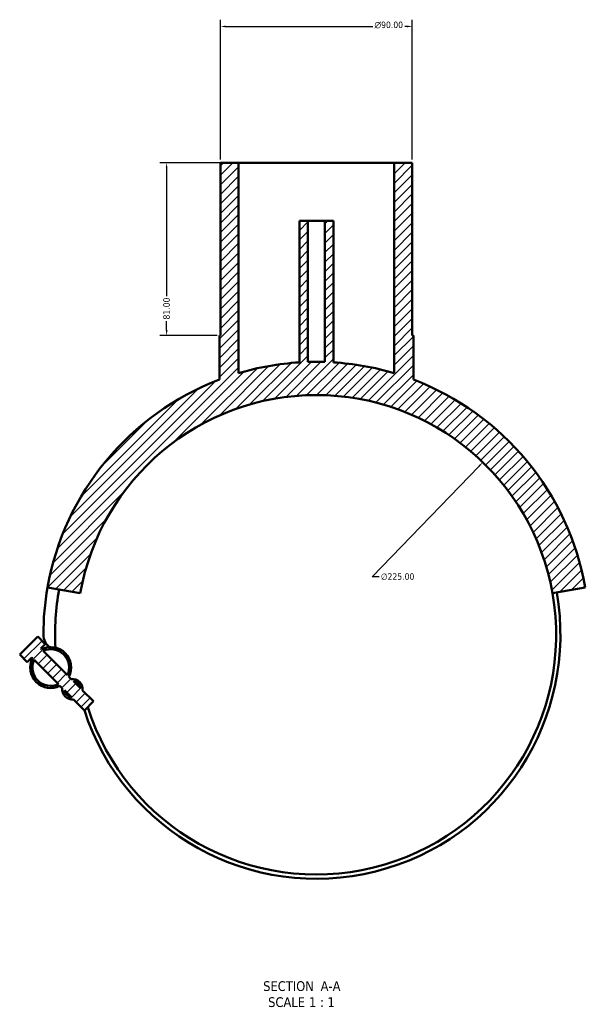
# Model space of a CAD drawing. Header units: millimetres. Extents: x -203 to 1350, y -321 to 893.
# Tile 6 of 6: x 1085 to 1350, y 40 to 502. Entities that reach past the tile are written whole.
import ezdxf

# ---------------------------------------------------------------- set-up
doc = ezdxf.new("R2010")
doc.units = ezdxf.units.MM
for name, color, linetype, lineweight in [('Dimension (ANSI)', 7, 'Continuous', 25), ('Hatch (ANSI)', 7, 'Continuous', 18), ('Symbol (ANSI)', 7, 'Continuous', 25), ('Visible (ANSI)', 7, 'Continuous', 50)]:
    doc.layers.add(name, color=color, linetype=linetype, lineweight=lineweight)
doc.styles.add('Label Text (ANSI)', font='tahoma.ttf')
doc.styles.add('Note Text (ANSI)', font='tahoma.ttf')
doc.dimstyles.new('Default - mm (ANSI)', dxfattribs={"dimtxt": 3.048, "dimasz": 2.5, "dimexe": 3.175, "dimexo": 1.6002, "dimgap": 0.8, "dimtad": 0, "dimtoh": 1, "dimrnd": 1e-08, "dimzin": 4, "dimdsep": 46, "dimtxsty": 'Note Text (ANSI)', "dimcen": 0.09, "dimdle": 10, "dimclrd": 256, "dimclre": 256, "dimclrt": 256, "dimadec": 1, "dimazin": 1, "dimtfac": 1, "dimtofl": 0, "dimtmove": 0, "dimatfit": 3, "dimfxl": 1, "dimtolj": 1, "dimtzin": 4, "dimlwd": -1, "dimlwe": -1, "dimarcsym": 0})

# ---------------------------------------------------------------- blocks, each defined once
blk = doc.blocks.new('*D7')
at = {"layer": 'Defpoints', "color": 0, "transparency": 16777216}
for p in [(1301.95, 294.3), (1145.74, 132.36)]:
    blk.add_point(p, dxfattribs=at)
at = {"layer": 'Dimension (ANSI)', "transparency": 16777216}
for p, q in [((1250.09, 240.54), (1300.21, 292.5)), ((1253.31, 240.54), (1250.09, 240.54))]:
    blk.add_line(p, q, dxfattribs=at)
blk.add_solid([(1299.91, 292.79), (1300.51, 292.22), (1301.95, 294.3)], dxfattribs=at)
at = {"layer": 'Dimension (ANSI)', "transparency": 16777216, "insert": (1254.11, 242.18), "char_height": 3.048, "attachment_point": 1, "style": 'Note Text (ANSI)'}
blk.add_mtext('\\A1;∅225.00', dxfattribs=at)
blk = doc.blocks.new('*D8')
at = {"layer": 'Defpoints', "color": 0, "transparency": 16777216}
for p in [(1268.85, 498.83), (1178.85, 434.83), (1268.85, 434.83)]:
    blk.add_point(p, dxfattribs=at)
at = {"layer": 'Dimension (ANSI)', "transparency": 16777216}
for p, q in [((1178.85, 436.43), (1178.85, 502.01)), ((1268.85, 436.43), (1268.85, 502.01)), ((1181.35, 498.83), (1250.26, 498.83)), ((1266.35, 498.83), (1265.4, 498.83))]:
    blk.add_line(p, q, dxfattribs=at)
for points in [[(1181.35, 499.25), (1181.35, 498.42), (1178.85, 498.83)], [(1266.35, 499.25), (1266.35, 498.42), (1268.85, 498.83)]]:
    blk.add_solid(points, dxfattribs=at)
at = {"layer": 'Dimension (ANSI)', "transparency": 16777216, "insert": (1251.06, 501.13), "char_height": 3.048, "attachment_point": 1, "style": 'Note Text (ANSI)'}
blk.add_mtext('\\A1;{\\fAIGDT|b0|i0;\\ln}\\fTahoma|b0|i0;90.00', dxfattribs=at)
blk = doc.blocks.new('*D9')
at = {"layer": 'Defpoints', "color": 0, "transparency": 16777216}
for p in [(1187.35, 434.83), (1153.57, 353.83), (1178.85, 353.83)]:
    blk.add_point(p, dxfattribs=at)
at = {"layer": 'Dimension (ANSI)', "transparency": 16777216}
for p, q in [((1185.75, 434.83), (1150.4, 434.83)), ((1153.57, 432.33), (1153.57, 372.18)), ((1153.57, 356.33), (1153.57, 360.48)), ((1177.25, 353.83), (1150.4, 353.83))]:
    blk.add_line(p, q, dxfattribs=at)
for points in [[(1153.16, 432.33), (1153.99, 432.33), (1153.57, 434.83)], [(1153.16, 356.33), (1153.99, 356.33), (1153.57, 353.83)]]:
    blk.add_solid(points, dxfattribs=at)
at = {"layer": 'Dimension (ANSI)', "transparency": 16777216, "insert": (1151.98, 361.28), "char_height": 3.048, "attachment_point": 1, "rotation": 90, "style": 'Note Text (ANSI)'}
blk.add_mtext('\\A1;81.00', dxfattribs=at)

msp = doc.modelspace()

# ---------------------------------------------------------------- hatches: boundary and pattern name
at = {"layer": 'Hatch (ANSI)'}
h = msp.add_hatch(dxfattribs=at)
h.set_pattern_fill('ANSI31', color=256, scale=25.4, style=0)
h.set_pattern_definition([(45, (0, 0), (-2.245064, 2.245064), [])])
edge = h.paths.add_edge_path()
edge.add_line((1108.8378, 192.5374), (1107.7532, 193.6219))
edge.add_ellipse((1099.1836, 197.9489), major_axis=(4.3269, 8.5696), ratio=1, start_angle=270, end_angle=413.580086)
edge.add_line((1094.8567, 206.5184), (1094.5167, 206.8584))
edge.add_line((1094.5167, 206.8584), (1096.638, 208.9797))
edge.add_line((1096.638, 208.9797), (1093.1025, 212.5153))
edge.add_line((1093.1025, 212.5153), (1084.6172, 204.03))
edge.add_line((1084.6172, 204.03), (1088.1528, 200.4944))
edge.add_line((1088.1528, 200.4944), (1090.2741, 202.6158))
edge.add_line((1090.2741, 202.6158), (1090.614, 202.2758))
edge.add_ellipse((1099.1836, 197.9489), major_axis=(-4.3269, -8.5696), ratio=1, start_angle=270, end_angle=413.580086)
edge.add_line((1103.5106, 189.3793), (1104.5951, 188.2947))
edge.add_ellipse((1109.366, 187.7665), major_axis=(-0.5282, -4.7708), ratio=1, start_angle=270, end_angle=372.635625)
edge.add_line((1109.8942, 182.9957), (1115.0228, 177.867))
edge.add_line((1115.0228, 177.867), (1119.2655, 182.1097))
edge.add_line((1119.2655, 182.1097), (1114.1368, 187.2383))
edge.add_ellipse((1109.366, 187.7665), major_axis=(0.5282, 4.7708), ratio=1, start_angle=270, end_angle=372.635625)
edge = h.paths.add_edge_path(flags=0)
edge.add_line((1107.0041, 194.3711), (1095.6058, 205.7693))
edge.add_ellipse((1099.1836, 197.9489), major_axis=(7.8204, 3.5778), ratio=1, start_angle=310.83242, end_angle=450, ccw=False)
edge = h.paths.add_edge_path(flags=0)
edge.add_line((1091.3632, 201.5267), (1102.7614, 190.1284))
edge.add_ellipse((1099.1836, 197.9489), major_axis=(-7.8204, -3.5778), ratio=1, start_angle=310.83242, end_angle=450, ccw=False)
edge = h.paths.add_edge_path(flags=0)
edge.add_line((1113.1365, 188.2386), (1109.838, 191.5371))
edge.add_ellipse((1109.366, 187.7665), major_axis=(3.7706, -0.4721), ratio=1, start_angle=14.272707, end_angle=90, ccw=False)
edge = h.paths.add_edge_path(flags=0)
edge.add_line((1105.5954, 187.2944), (1108.8939, 183.996))
edge.add_ellipse((1109.366, 187.7665), major_axis=(-3.7706, 0.4721), ratio=1, start_angle=14.272707, end_angle=90, ccw=False)
edge = h.paths.add_edge_path()
edge.add_line((1268.8459, 353.8329), (1268.8459, 434.8329))
edge.add_line((1268.8459, 434.8329), (1260.3459, 434.8329))
edge.add_line((1260.3459, 434.8329), (1260.3459, 336.1228))
edge.add_ellipse((1223.8459, 213.3329), major_axis=(-122.7899, 36.5), ratio=1, start_angle=270, end_angle=282.974362)
edge.add_line((1231.8459, 341.1829), (1231.8459, 407.5829))
edge.add_line((1231.8459, 407.5829), (1227.8459, 407.5829))
edge.add_line((1227.8459, 407.5829), (1227.8459, 341.3704))
edge.add_ellipse((1223.8459, 213.3329), major_axis=(-128.0375, 4), ratio=1, start_angle=270, end_angle=273.578772)
edge.add_line((1219.8459, 341.3704), (1219.8459, 407.5829))
edge.add_line((1219.8459, 407.5829), (1215.8459, 407.5829))
edge.add_line((1215.8459, 407.5829), (1215.8459, 341.1829))
edge.add_ellipse((1223.8459, 213.3329), major_axis=(-127.85, -8), ratio=1, start_angle=270, end_angle=282.974362)
edge.add_line((1187.3459, 336.1228), (1187.3459, 434.8329))
edge.add_line((1187.3459, 434.8329), (1178.8459, 434.8329))
edge.add_line((1178.8459, 434.8329), (1178.8459, 353.8329))
edge.add_line((1178.8459, 353.8329), (1178.3459, 353.8329))
edge.add_line((1178.3459, 353.8329), (1178.3459, 333.08))
edge.add_ellipse((1223.8459, 213.3329), major_axis=(-119.7471, -45.5), ratio=1, start_angle=270, end_angle=329.194833)
edge.add_line((1097.692, 235.5772), (1113.055, 232.8683))
edge.add_ellipse((1223.8459, 213.3329), major_axis=(19.5354, 110.7909), ratio=1, start_angle=290, end_angle=450, ccw=False)
edge.add_line((1334.6367, 232.8683), (1349.9997, 235.5772))
edge.add_ellipse((1223.8459, 213.3329), major_axis=(-22.2443, 126.1539), ratio=1, start_angle=270, end_angle=329.194833)
edge.add_line((1269.3459, 333.08), (1269.3459, 353.8329))
edge.add_line((1269.3459, 353.8329), (1268.8459, 353.8329))

# ---------------------------------------------------------------- linework, layer by layer
at = {"layer": 'Visible (ANSI)'}
for p, q in [((1187.3459, 434.8329), (1178.8459, 434.8329)), ((1178.8459, 434.8329), (1178.8459, 353.8329)), ((1187.3459, 336.1228), (1187.3459, 434.8329)), ((1187.3459, 434.8329), (1260.3459, 434.8329)), ((1268.8459, 434.8329), (1260.3459, 434.8329)), ((1260.3459, 434.8329), (1260.3459, 336.1228)), ((1268.8459, 353.8329), (1268.8459, 434.8329)), ((1219.8459, 407.5829), (1215.8459, 407.5829)), ((1215.8459, 407.5829), (1215.8459, 341.1829)), ((1219.8459, 341.3704), (1219.8459, 407.5829)), ((1219.8459, 407.5829), (1227.8459, 407.5829)), ((1231.8459, 407.5829), (1227.8459, 407.5829)), ((1227.8459, 407.5829), (1227.8459, 341.3704)), ((1231.8459, 341.1829), (1231.8459, 407.5829)), ((1178.8459, 353.8329), (1178.3459, 353.8329)), ((1178.3459, 353.8329), (1178.3459, 333.08)), ((1269.3459, 353.8329), (1268.8459, 353.8329)), ((1269.3459, 333.08), (1269.3459, 353.8329)), ((1097.692, 235.5772), (1113.055, 232.8683)), ((1334.6367, 232.8683), (1349.9997, 235.5772)), ((1093.1025, 212.5153), (1084.6172, 204.03)), ((1096.638, 208.9797), (1093.1025, 212.5153)), ((1094.5167, 206.8584), (1096.638, 208.9797)), ((1088.1528, 200.4944), (1084.6172, 204.03)), ((1094.8567, 206.5184), (1094.5167, 206.8584)), ((1107.0041, 194.3711), (1095.6058, 205.7693)), ((1088.1528, 200.4944), (1090.2741, 202.6158)), ((1090.2741, 202.6158), (1090.614, 202.2758)), ((1091.3632, 201.5267), (1102.7614, 190.1284)), ((1108.8378, 192.5374), (1107.7532, 193.6219)), ((1113.1365, 188.2386), (1109.838, 191.5371)), ((1103.5106, 189.3793), (1104.5951, 188.2947)), ((1105.5954, 187.2944), (1108.8939, 183.996)), ((1119.2655, 182.1097), (1114.1368, 187.2383)), ((1109.8942, 182.9957), (1115.0228, 177.867)), ((1115.0228, 177.867), (1119.2655, 182.1097))]:
    msp.add_line(p, q, dxfattribs=at)
for centre, radius, start, end in [((1223.8459, 213.3329), 128.1, 93.580521, 106.554882), ((1223.8459, 213.3329), 128.1, 88.210614, 91.789386), ((1223.8459, 213.3329), 128.1, 73.445118, 86.419479), ((1223.8459, 213.3329), 128.1, 110.805167, 170), ((1223.8459, 213.3329), 128.1, 10, 69.194833), ((1223.8459, 213.3329), 112.5, 10, 170), ((1223.8459, 213.3329), 128.1, 170, 180), ((1223.8459, 213.3329), 122.64, 170, 182.819528), ((1223.8459, 213.3329), 114.5, 198.0082, 10), ((1223.8459, 213.3329), 112.5, 197.543262, 10), ((1102.995, 213.3329), 7.2492, 180, 233.127843), ((1099.1836, 197.9489), 9.6, 333.209957, 116.790043), ((1099.1836, 197.9489), 8.6, 335.41621, 114.58379), ((1099.1836, 197.9489), 9.6, 153.209957, 296.790043), ((1099.1836, 197.9489), 8.6, 155.41621, 294.58379), ((1109.366, 187.7665), 4.8, 353.682187, 96.317813), ((1109.366, 187.7665), 3.8, 7.136354, 82.863646), ((1109.366, 187.7665), 4.8, 173.682187, 276.317813), ((1109.366, 187.7665), 3.8, 187.136354, 262.863646)]:
    msp.add_arc(centre, radius, start, end, dxfattribs=at)

# ---------------------------------------------------------------- texts
at = {"layer": 'Symbol (ANSI)', "char_height": 4.572, "attachment_point": 7, "style": 'Label Text (ANSI)'}
for s, insert in [('SECTION', (1198.8864, 46.0683)), (' A-A', (1224.1207, 46.1646)), ('SCALE', (1201.2058, 38.5554)), (' 1 : 1', (1218.6743, 38.6369))]:
    msp.add_mtext(s, dxfattribs=dict(at, insert=insert))

# ---------------------------------------------------------------- dimensions: what is measured, and where the dimension line sits
at = {"layer": 'Dimension (ANSI)'}
dim = msp.add_linear_dim(base=(1268.8459, 498.8329), p1=(1178.8459, 434.8329), p2=(1268.8459, 434.8329), angle=180, text='{\\fAIGDT|b0|i0;\\ln}\\fTahoma|b0|i0;<>', dimstyle='Default - mm (ANSI)', override={"dimgap": 0.8, "dimtoh": 0, "dimdec": 2, "dimtol": 0, "dimlim": 0, "dimtp": 0, "dimtm": 0, "dimtdec": 2, "dimatfit": 1}, dxfattribs=at)
dim.commit()
dim.dimension.update_dxf_attribs({"geometry": '*D8', "text_midpoint": (1257.8287, 498.8329), "dimtype": 160})
dim = msp.add_linear_dim(base=(1153.5743, 353.8329), p1=(1187.3459, 434.8329), p2=(1178.8459, 353.8329), angle=90, dimstyle='Default - mm (ANSI)', override={"dimgap": 0.8, "dimtoh": 0, "dimdec": 2, "dimtol": 0, "dimlim": 0, "dimtp": 0, "dimtm": 0, "dimtdec": 2, "dimatfit": 1}, dxfattribs=at)
dim.commit()
dim.dimension.update_dxf_attribs({"geometry": '*D9', "text_midpoint": (1153.5743, 366.3329), "dimtype": 160})
dim = msp.add_diameter_dim_2p(p1=(1145.7434, 132.3622), p2=(1301.9483, 294.3036), dimstyle='Default - mm (ANSI)', override={"dimgap": 0.8, "dimtih": 1, "dimdec": 2, "dimlfac": 1, "dimtol": 0, "dimlim": 0, "dimtp": 0, "dimtm": 0, "dimtdec": 2}, dxfattribs=at)
dim.commit()
dim.dimension.update_dxf_attribs({"geometry": '*D7', "text_midpoint": (1261.9506, 240.5406), "dimtype": 163})

doc.saveas('drawing.dxf')
